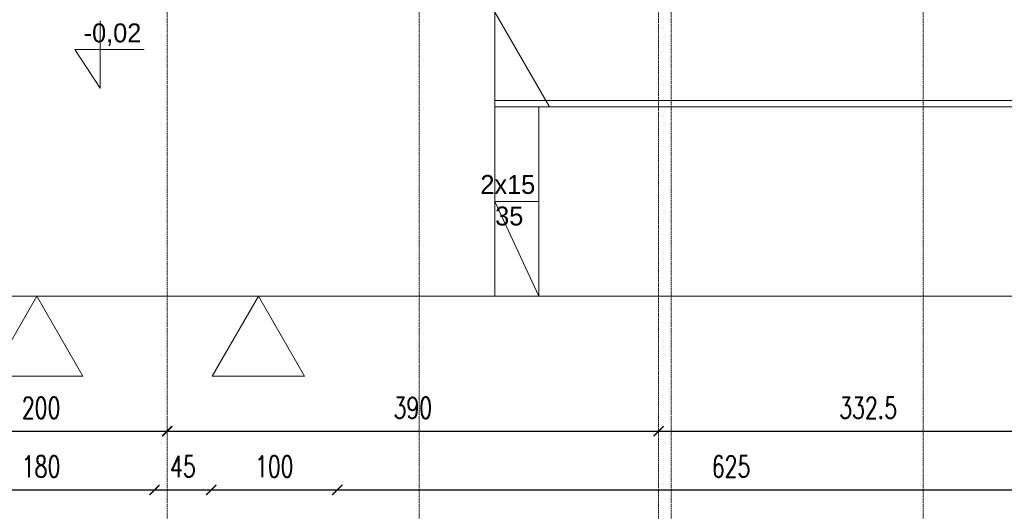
# Model space of a CAD drawing. Header units: millimetres. Extents: x -115268 to 140687, y -37779 to 24471.
# Tile 102 of 256: x 53173 to 53955, y -7107 to -6718. Entities that reach past the tile are written whole.
import ezdxf

# ---------------------------------------------------------------- set-up
doc = ezdxf.new("R2010")
doc.units = ezdxf.units.MM
doc.header["$PDMODE"] = 2
doc.header["$PDSIZE"] = 1
doc.linetypes.add('DASHDOT', pattern=[1, 0.5, -0.25, 0, -0.25])
doc.layers.get('0').update_dxf_attribs({"lineweight": 9})
doc.layers.add('A_CIENKA', color=7, linetype='Continuous', lineweight=9)
doc.layers.add('A_OSIE', color=1, linetype='DASHDOT', lineweight=9)
doc.layers.add('A_WYMIAR', color=253, linetype='Continuous', lineweight=5, transparency=0.2)
doc.styles.add('romans 1-100', font='romans.shx', dxfattribs={"width": 0.7, "height": 17})
doc.dimstyles.new('___SKALA_1_100', dxfattribs={"dimscale": 10, "dimtxt": 17, "dimasz": 0.8, "dimexe": 2, "dimexo": 2, "dimgap": 1, "dimtad": 1, "dimdec": 4, "dimrnd": 0.5, "dimdsep": 46, "dimtxsty": 'romans 1-100', "dimblk": 'ARCHTICK', "dimcen": 0.1, "dimdle": 1, "dimse1": 1, "dimse2": 1, "dimadec": 0, "dimazin": 0, "dimtfac": 1, "dimtdec": 4, "dimtix": 1, "dimtmove": 0, "dimatfit": 3, "dimldrblk": 'ARCHTICK', "dimfxl": 6, "dimfxlon": 1, "dimtolj": 1, "dimarcsym": 0})

# ---------------------------------------------------------------- blocks, each defined once
blk = doc.blocks.new('_ArchTick')
at = {"color": 0, "linetype": 'ByBlock', "const_width": 0.15}
blk.add_lwpolyline([(-0.5, -0.5), (0.5, 0.5)], dxfattribs=at)
blk = doc.blocks.new('*D221')
at = {"layer": 'A_WYMIAR', "color": 0, "lineweight": -2, "transparency": 16777216}
blk.add_line((51670.47, -7123.57), (54060.47, -7123.57), dxfattribs=at)
at = {"layer": 'Defpoints', "color": 0, "transparency": 16777216}
for p in [(51680.47, -4432.31), (54050.47, -6032.31), (54050.47, -7123.57)]:
    blk.add_point(p, dxfattribs=at)
at = {"layer": 'A_WYMIAR', "color": 0, "lineweight": -2, "transparency": 16777216, "xscale": 8, "yscale": 8, "zscale": 8, "rotation": 180}
blk.add_blockref('_ArchTick', (51680.47, -7123.57), dxfattribs=at)
at = {"layer": 'A_WYMIAR', "color": 0, "lineweight": -2, "transparency": 16777216, "xscale": 8, "yscale": 8, "zscale": 8}
blk.add_blockref('_ArchTick', (54050.47, -7123.57), dxfattribs=at)
at = {"layer": 'A_WYMIAR', "color": 0, "transparency": 16777216, "insert": (52865.47, -7105.07), "char_height": 17, "attachment_point": 5, "style": 'romans 1-100'}
blk.add_mtext('\\A1;2370', dxfattribs=at)
blk = doc.blocks.new('*D234')
at = {"layer": 'A_WYMIAR', "color": 0, "lineweight": -2, "transparency": 16777216}
blk.add_line((53090.47, -7090.23), (53290.47, -7090.23), dxfattribs=at)
at = {"layer": 'Defpoints', "color": 0, "transparency": 16777216}
for p in [(53100.47, -6839.39), (53280.47, -6839.39), (53280.47, -7090.23)]:
    blk.add_point(p, dxfattribs=at)
at = {"layer": 'A_WYMIAR', "color": 0, "lineweight": -2, "transparency": 16777216, "xscale": 8, "yscale": 8, "zscale": 8, "rotation": 180}
blk.add_blockref('_ArchTick', (53100.47, -7090.23), dxfattribs=at)
at = {"layer": 'A_WYMIAR', "color": 0, "lineweight": -2, "transparency": 16777216, "xscale": 8, "yscale": 8, "zscale": 8}
blk.add_blockref('_ArchTick', (53280.47, -7090.23), dxfattribs=at)
at = {"layer": 'A_WYMIAR', "color": 0, "transparency": 16777216, "insert": (53190.47, -7071.73), "char_height": 17, "attachment_point": 5, "style": 'romans 1-100'}
blk.add_mtext('\\A1;180', dxfattribs=at)
blk = doc.blocks.new('*D235')
at = {"layer": 'A_WYMIAR', "color": 0, "lineweight": -2, "transparency": 16777216}
blk.add_line((53270.47, -7090.23), (53335.47, -7090.23), dxfattribs=at)
at = {"layer": 'Defpoints', "color": 0, "transparency": 16777216}
for p in [(53280.47, -6839.39), (53325.47, -6839.39), (53325.47, -7090.23)]:
    blk.add_point(p, dxfattribs=at)
at = {"layer": 'A_WYMIAR', "color": 0, "lineweight": -2, "transparency": 16777216, "xscale": 8, "yscale": 8, "zscale": 8, "rotation": 180}
blk.add_blockref('_ArchTick', (53280.47, -7090.23), dxfattribs=at)
at = {"layer": 'A_WYMIAR', "color": 0, "lineweight": -2, "transparency": 16777216, "xscale": 8, "yscale": 8, "zscale": 8}
blk.add_blockref('_ArchTick', (53325.47, -7090.23), dxfattribs=at)
at = {"layer": 'A_WYMIAR', "color": 0, "transparency": 16777216, "insert": (53302.97, -7071.73), "char_height": 17, "attachment_point": 5, "style": 'romans 1-100'}
blk.add_mtext('\\A1;45', dxfattribs=at)
blk = doc.blocks.new('*D236')
at = {"layer": 'A_WYMIAR', "color": 0, "lineweight": -2, "transparency": 16777216}
blk.add_line((53315.47, -7090.23), (53435.47, -7090.23), dxfattribs=at)
at = {"layer": 'Defpoints', "color": 0, "transparency": 16777216}
for p in [(53325.47, -6839.39), (53425.47, -6839.39), (53425.47, -7090.23)]:
    blk.add_point(p, dxfattribs=at)
at = {"layer": 'A_WYMIAR', "color": 0, "lineweight": -2, "transparency": 16777216, "xscale": 8, "yscale": 8, "zscale": 8, "rotation": 180}
blk.add_blockref('_ArchTick', (53325.47, -7090.23), dxfattribs=at)
at = {"layer": 'A_WYMIAR', "color": 0, "lineweight": -2, "transparency": 16777216, "xscale": 8, "yscale": 8, "zscale": 8}
blk.add_blockref('_ArchTick', (53425.47, -7090.23), dxfattribs=at)
at = {"layer": 'A_WYMIAR', "color": 0, "transparency": 16777216, "insert": (53375.47, -7071.73), "char_height": 17, "attachment_point": 5, "style": 'romans 1-100'}
blk.add_mtext('\\A1;100', dxfattribs=at)
blk = doc.blocks.new('*D237')
at = {"layer": 'A_WYMIAR', "color": 0, "lineweight": -2, "transparency": 16777216}
blk.add_line((53415.47, -7090.23), (54060.47, -7090.23), dxfattribs=at)
at = {"layer": 'Defpoints', "color": 0, "transparency": 16777216}
for p in [(53425.47, -6839.39), (54050.47, -6839.39), (54050.47, -7090.23)]:
    blk.add_point(p, dxfattribs=at)
at = {"layer": 'A_WYMIAR', "color": 0, "lineweight": -2, "transparency": 16777216, "xscale": 8, "yscale": 8, "zscale": 8, "rotation": 180}
blk.add_blockref('_ArchTick', (53425.47, -7090.23), dxfattribs=at)
at = {"layer": 'A_WYMIAR', "color": 0, "lineweight": -2, "transparency": 16777216, "xscale": 8, "yscale": 8, "zscale": 8}
blk.add_blockref('_ArchTick', (54050.47, -7090.23), dxfattribs=at)
at = {"layer": 'A_WYMIAR', "color": 0, "transparency": 16777216, "insert": (53737.97, -7071.73), "char_height": 17, "attachment_point": 5, "style": 'romans 1-100'}
blk.add_mtext('\\A1;625', dxfattribs=at)
blk = doc.blocks.new('*D245')
at = {"layer": 'A_WYMIAR', "color": 0, "lineweight": -2, "transparency": 16777216}
blk.add_line((53080.47, -7043.66), (53300.47, -7043.66), dxfattribs=at)
at = {"layer": 'Defpoints', "color": 0, "transparency": 16777216}
for p in [(53090.47, -6814.81), (53290.47, -6814.81), (53290.47, -7043.66)]:
    blk.add_point(p, dxfattribs=at)
at = {"layer": 'A_WYMIAR', "color": 0, "lineweight": -2, "transparency": 16777216, "xscale": 8, "yscale": 8, "zscale": 8, "rotation": 180}
blk.add_blockref('_ArchTick', (53090.47, -7043.66), dxfattribs=at)
at = {"layer": 'A_WYMIAR', "color": 0, "lineweight": -2, "transparency": 16777216, "xscale": 8, "yscale": 8, "zscale": 8}
blk.add_blockref('_ArchTick', (53290.47, -7043.66), dxfattribs=at)
at = {"layer": 'A_WYMIAR', "color": 0, "transparency": 16777216, "insert": (53190.47, -7025.16), "char_height": 17, "attachment_point": 5, "style": 'romans 1-100'}
blk.add_mtext('\\A1;200', dxfattribs=at)
blk = doc.blocks.new('*D246')
at = {"layer": 'A_WYMIAR', "color": 0, "lineweight": -2, "transparency": 16777216}
blk.add_line((53280.47, -7043.66), (53690.47, -7043.66), dxfattribs=at)
at = {"layer": 'Defpoints', "color": 0, "transparency": 16777216}
for p in [(53290.47, -6814.81), (53680.47, -6814.81), (53680.47, -7043.66)]:
    blk.add_point(p, dxfattribs=at)
at = {"layer": 'A_WYMIAR', "color": 0, "lineweight": -2, "transparency": 16777216, "xscale": 8, "yscale": 8, "zscale": 8, "rotation": 180}
blk.add_blockref('_ArchTick', (53290.47, -7043.66), dxfattribs=at)
at = {"layer": 'A_WYMIAR', "color": 0, "lineweight": -2, "transparency": 16777216, "xscale": 8, "yscale": 8, "zscale": 8}
blk.add_blockref('_ArchTick', (53680.47, -7043.66), dxfattribs=at)
at = {"layer": 'A_WYMIAR', "color": 0, "transparency": 16777216, "insert": (53485.47, -7025.16), "char_height": 17, "attachment_point": 5, "style": 'romans 1-100'}
blk.add_mtext('\\A1;390', dxfattribs=at)
blk = doc.blocks.new('*D247')
at = {"layer": 'A_WYMIAR', "color": 0, "lineweight": -2, "transparency": 16777216}
blk.add_line((53670.47, -7043.66), (54022.97, -7043.66), dxfattribs=at)
at = {"layer": 'Defpoints', "color": 0, "transparency": 16777216}
for p in [(53680.47, -6814.81), (54012.97, -6814.81), (54012.97, -7043.66)]:
    blk.add_point(p, dxfattribs=at)
at = {"layer": 'A_WYMIAR', "color": 0, "lineweight": -2, "transparency": 16777216, "xscale": 8, "yscale": 8, "zscale": 8, "rotation": 180}
blk.add_blockref('_ArchTick', (53680.47, -7043.66), dxfattribs=at)
at = {"layer": 'A_WYMIAR', "color": 0, "lineweight": -2, "transparency": 16777216, "xscale": 8, "yscale": 8, "zscale": 8}
blk.add_blockref('_ArchTick', (54012.97, -7043.66), dxfattribs=at)
at = {"layer": 'A_WYMIAR', "color": 0, "transparency": 16777216, "insert": (53846.72, -7025.16), "char_height": 17, "attachment_point": 5, "style": 'romans 1-100'}
blk.add_mtext('\\A1;332.5', dxfattribs=at)

msp = doc.modelspace()

# ---------------------------------------------------------------- linework, layer by layer
for p, q in [((53550.46936, -6786.62645), (53550.46936, -6636.62645)), ((53550.46936, -6711.62645), (53593.77063, -6786.62645)), ((54050.46936, -6781.62645), (53550.46936, -6781.62645)), ((54050.46936, -6786.62645), (53550.46936, -6786.62645)), ((53550.46936, -6936.62645), (53550.46936, -6786.62645)), ((53585.46936, -6936.62645), (53585.46936, -6786.62645)), ((53585.46936, -6861.62645), (53550.46936, -6861.62645)), ((53550.46936, -6861.62645), (53585.46936, -6936.62645))]:
    msp.add_line(p, q)
at = {"layer": 'A_CIENKA'}
for p, q in [((53237.25779, -6718.46589), (53237.25779, -6771.89403)), ((53237.25779, -6741.11095), (53217.25779, -6741.11095)), ((53217.25779, -6741.11095), (53237.25779, -6771.89403)), ((53237.25779, -6741.11095), (53272.16819, -6741.11095)), ((54200.46936, -6936.62645), (51351.55, -6936.62645))]:
    msp.add_line(p, q, dxfattribs=at)
for points in [[(53187.10498, -6936.62645), (53150.50916, -7000.01227), (53223.70079, -7000.01227)], [(53362.91034, -6936.62645), (53326.31452, -7000.01227), (53399.50616, -7000.01227)]]:
    msp.add_lwpolyline(points, close=True, dxfattribs=at)
at = {"layer": 'A_OSIE', "ltscale": 0.3, "transparency": 33554559}
for p, q in [((53290.46936, -3902.99015), (53290.46936, -7140.05215)), ((53490.46936, -3902.99015), (53490.46936, -7140.05215)), ((53680.46936, -3898.74577), (53680.46936, -7144.42205)), ((53690.46936, -3902.99015), (53690.46936, -7140.05215)), ((53890.46936, -3902.99015), (53890.46936, -7140.05215))]:
    msp.add_line(p, q, dxfattribs=at)

# ---------------------------------------------------------------- texts
at = {"layer": 'A_CIENKA', "char_height": 15, "attachment_point": 1}
for s, width, insert in [('-0,02', 46.418141, (53224.26955, -6720.49523)), ('2x15\\P\\pxqc;35', 45.7777105, (53539.06675, -6840.62012))]:
    msp.add_mtext_dynamic_manual_height_columns(s, width=width, gutter_width=17.5, heights=[0], dxfattribs=dict(at, insert=insert))

# ---------------------------------------------------------------- dimensions: what is measured, and where the dimension line sits
at = {"layer": 'A_WYMIAR'}
dim = msp.add_linear_dim(base=(54050.46936, -7123.56551), p1=(51680.46936, -4432.31309), p2=(54050.46936, -6032.31309), dimstyle='___SKALA_1_100', dxfattribs=at)
dim.commit()
dim.dimension.update_dxf_attribs({"geometry": '*D221', "text_midpoint": (52865.46936, -7105.06551)})
for base, p1, p2, picture, middle in [((53290.46936, -7043.65802), (53090.46936, -6814.81309), (53290.46936, -6814.81309), '*D245', (53190.46936, -7025.15802)), ((53680.46936, -7043.65802), (53290.46936, -6814.81309), (53680.46936, -6814.81309), '*D246', (53485.46936, -7025.15802)), ((54012.96936, -7043.65802), (53680.46936, -6814.81309), (54012.96936, -6814.81309), '*D247', (53846.71936, -7025.15802)), ((53280.46936, -7090.22504), (53100.46936, -6839.39336), (53280.46936, -6839.39336), '*D234', (53190.46936, -7071.72504)), ((53325.46936, -7090.22504), (53280.46936, -6839.39336), (53325.46936, -6839.39336), '*D235', (53302.96936, -7071.72504)), ((53425.46936, -7090.22504), (53325.46936, -6839.39336), (53425.46936, -6839.39336), '*D236', (53375.46936, -7071.72504)), ((54050.46936, -7090.22504), (53425.46936, -6839.39336), (54050.46936, -6839.39336), '*D237', (53737.96936, -7071.72504))]:
    dim = msp.add_linear_dim(base=base, p1=p1, p2=p2, dimstyle='___SKALA_1_100', override={"dimtmove": 1}, dxfattribs=at)
    dim.commit()
    dim.dimension.update_dxf_attribs({"geometry": picture, "text_midpoint": middle})

doc.saveas('drawing.dxf')
